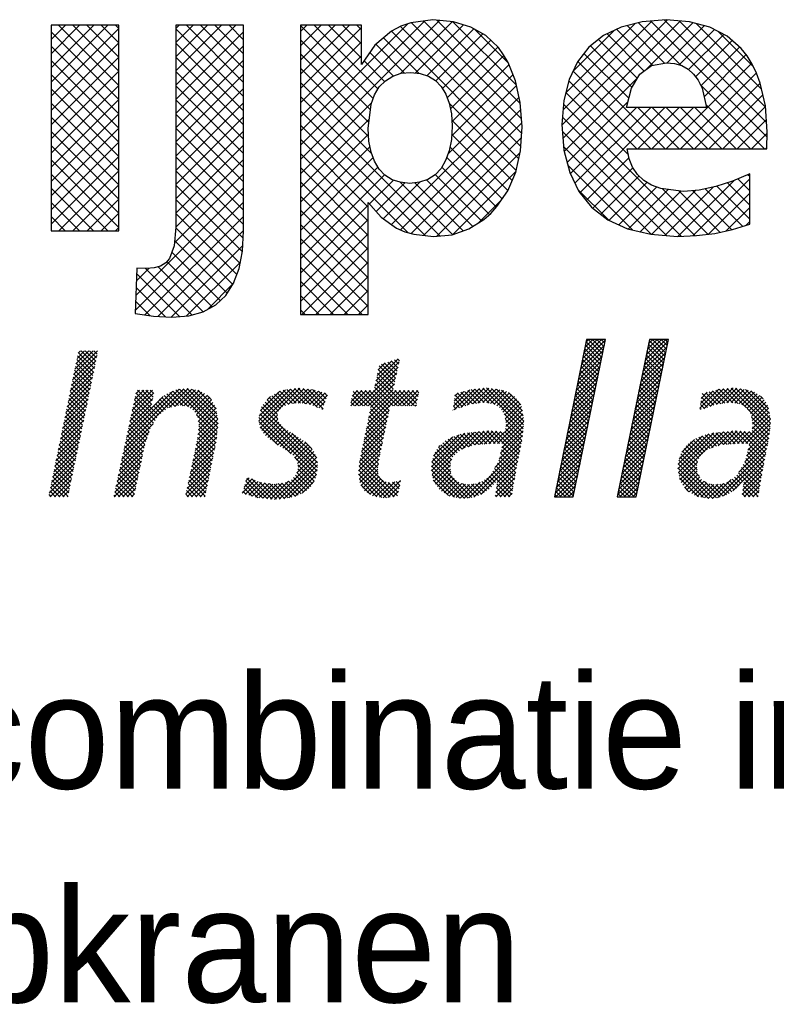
# Model space of a CAD drawing. Extents: x -33748 to 12452, y -14932 to 2888.
# Tile 179 of 194: x -24371 to -23940, y 1729 to 2289. Entities that reach past the tile are written whole.
import ezdxf

# ---------------------------------------------------------------- set-up
doc = ezdxf.new("R2010")
doc.units = 0
doc.header["$LTSCALE"] = 20
doc.layers.get('0').update_dxf_attribs({"color": 15, "linetype": 'CONTINUOUS'})
for name, color, linetype in [('7', 7, 'CONTINUOUS'), ('BL$4----', 7, 'CONTINUOUS'), ('SANITAIR', 7, 'CONTINUOUS')]:
    doc.layers.add(name, color=color, linetype=linetype)

# ---------------------------------------------------------------- blocks, each defined once
blk = doc.blocks.new('*X3')
at = {"color": 0}
for p, q in [((36.78, -45.39), (39.28, -42.89)), ((36.9, -44.82), (38.85, -42.87)), ((37.02, -44.26), (38.41, -42.87)), ((37.13, -43.69), (37.96, -42.87)), ((37.25, -43.13), (37.51, -42.87)), ((38.9, -44.74), (37.25, -43.09)), ((38.98, -44.36), (37.48, -42.87)), ((39.05, -43.99), (37.93, -42.87)), ((39.13, -43.62), (38.38, -42.87)), ((39.2, -43.25), (38.82, -42.87)), ((39.28, -42.87), (39.27, -42.87)), ((43.33, -45.58), (45.82, -43.08)), ((43.44, -45.01), (45.59, -42.87)), ((43.56, -44.45), (45.14, -42.87)), ((43.67, -43.88), (44.69, -42.87)), ((43.79, -43.32), (44.24, -42.87)), ((45.51, -44.61), (43.86, -42.96)), ((45.58, -44.24), (44.21, -42.87)), ((45.66, -43.86), (44.66, -42.87)), ((45.74, -43.49), (45.11, -42.87)), ((45.81, -43.12), (45.56, -42.87)), ((-16.45, -46.53), (-13.95, -44.03)), ((-16.33, -45.96), (-14.4, -44.03)), ((-16.21, -45.4), (-14.85, -44.03)), ((-16.1, -44.83), (-15.3, -44.03)), ((-15.98, -44.27), (-15.75, -44.03)), ((-14.28, -45.89), (-15.97, -44.2)), ((-14.2, -45.51), (-15.68, -44.03)), ((-14.13, -45.14), (-15.23, -44.03)), ((-14.05, -44.77), (-14.79, -44.03)), ((-13.97, -44.4), (-14.34, -44.03)), ((36.55, -46.52), (39.05, -44.02)), ((36.67, -45.95), (39.16, -43.46)), ((38.67, -45.85), (37.03, -44.21)), ((38.75, -45.48), (37.1, -43.84)), ((38.82, -45.11), (37.18, -43.46)), ((43.09, -46.71), (45.59, -44.21)), ((43.21, -46.14), (45.7, -43.65)), ((45.28, -45.73), (43.63, -44.08)), ((45.35, -45.35), (43.71, -43.71)), ((45.43, -44.98), (43.79, -43.34)), ((-16.68, -47.66), (-14.12, -45.1)), ((-16.56, -47.09), (-14, -44.53)), ((-14.51, -47), (-16.2, -45.32)), ((-14.43, -46.63), (-16.12, -44.95)), ((-14.36, -46.26), (-16.04, -44.57)), ((15.11, -47.75), (17.67, -45.19)), ((15.23, -47.18), (17.55, -44.87)), ((15.35, -46.62), (16.88, -45.08)), ((15.46, -46.05), (16.21, -45.3)), ((17.37, -46.55), (16.14, -45.33)), ((17.45, -46.19), (16.48, -45.22)), ((17.53, -45.82), (16.82, -45.1)), ((17.61, -45.45), (17.16, -44.99)), ((17.7, -45.09), (17.49, -44.88)), ((36.32, -47.65), (38.81, -45.15)), ((36.44, -47.08), (38.93, -44.59)), ((38.44, -46.97), (36.8, -45.33)), ((38.52, -46.6), (36.87, -44.95)), ((38.59, -46.23), (36.95, -44.58)), ((42.86, -47.84), (45.36, -45.34)), ((42.98, -47.27), (45.47, -44.78)), ((45.05, -46.84), (43.4, -45.2)), ((45.12, -46.47), (43.48, -44.83)), ((45.2, -46.1), (43.56, -44.45)), ((-16.91, -48.79), (-14.35, -46.23)), ((-16.8, -48.23), (-14.23, -45.67)), ((-14.66, -47.75), (-16.35, -46.06)), ((-14.59, -47.38), (-16.27, -45.69)), ((13.51, -49.8), (17.54, -45.77)), ((13.96, -49.8), (17.41, -46.35)), ((17.04, -48.02), (15.4, -46.38)), ((17.12, -47.65), (15.47, -46.01)), ((17.2, -47.29), (15.55, -45.63)), ((17.29, -46.92), (15.8, -45.44)), ((36.09, -48.78), (38.58, -46.28)), ((36.2, -48.21), (38.7, -45.72)), ((38.29, -47.72), (36.64, -46.07)), ((38.36, -47.34), (36.72, -45.7)), ((42.75, -48.4), (45.24, -45.91)), ((44.82, -47.96), (43.17, -46.32)), ((44.9, -47.59), (43.25, -45.95)), ((44.97, -47.22), (43.33, -45.57)), ((-17.14, -49.92), (-14.58, -47.36)), ((-17.03, -49.36), (-14.47, -46.8)), ((-14.89, -48.87), (-16.58, -47.18)), ((-14.82, -48.49), (-16.5, -46.81)), ((-14.74, -48.12), (-16.43, -46.44)), ((14.41, -49.8), (17.29, -46.92)), ((17.92, -49.8), (15.24, -47.12)), ((18.37, -49.8), (15.32, -46.75)), ((35.86, -49.9), (38.35, -47.41)), ((35.97, -49.34), (38.47, -46.85)), ((38.06, -48.83), (36.41, -47.19)), ((38.13, -48.46), (36.49, -46.82)), ((38.21, -48.09), (36.57, -46.44)), ((42.51, -49.53), (45.01, -47.04)), ((42.63, -48.97), (45.12, -46.47)), ((44.59, -49.08), (42.95, -47.44)), ((44.67, -48.71), (43.02, -47.06)), ((44.74, -48.33), (43.1, -46.69)), ((-17.26, -50.49), (-14.7, -47.93)), ((-15.12, -49.98), (-16.81, -48.3)), ((-15.05, -49.61), (-16.73, -47.92)), ((-14.97, -49.24), (-16.66, -47.55)), ((-11.17, -54.27), (-4.9, -48.01)), ((-11.04, -53.7), (-5.41, -48.07)), ((-10.92, -53.13), (-6.05, -48.26)), ((-10.43, -50.85), (-8.04, -48.45)), ((-10.31, -50.27), (-8.19, -48.15)), ((-10.19, -49.7), (-8.64, -48.15)), ((-10.07, -49.13), (-9.09, -48.15)), ((-9.95, -48.56), (-9.54, -48.15)), ((-8.36, -50.01), (-9.92, -48.45)), ((-8.28, -49.64), (-9.77, -48.15)), ((-8.21, -49.27), (-9.32, -48.15)), ((-8.13, -48.89), (-8.87, -48.15)), ((-8.05, -48.52), (-8.42, -48.15)), ((-6.43, -49.98), (-4.45, -48)), ((-4.98, -49.8), (-6.38, -48.4)), ((-4.41, -49.92), (-6.07, -48.26)), ((-5.86, -49.86), (-4.07, -48.07)), ((-1.4, -52.49), (-5.75, -48.13)), ((-1.35, -52.08), (-5.37, -48.06)), ((-5.3, -49.75), (-3.69, -48.14)), ((-1.31, -51.68), (-4.97, -48.02)), ((-4.91, -49.81), (-3.31, -48.21)), ((-1.35, -51.18), (-4.55, -47.99)), ((-4.52, -49.87), (-3.01, -48.36)), ((-1.43, -50.65), (-4, -48.09)), ((-1.51, -50.13), (-3.45, -48.18)), ((2.95, -51.38), (6.28, -48.05)), ((3, -50.89), (5.76, -48.12)), ((3.02, -51.75), (6.8, -47.98)), ((3.1, -52.13), (7.26, -47.97)), ((3.12, -50.31), (5.16, -48.27)), ((6.08, -49.64), (4.88, -48.43)), ((6.47, -49.57), (5.17, -48.27)), ((6.87, -49.53), (5.5, -48.16)), ((7.31, -49.52), (5.89, -48.1)), ((6.02, -49.66), (7.67, -48.01)), ((7.83, -49.59), (6.29, -48.05)), ((6.57, -49.56), (8.08, -48.05)), ((8.36, -49.67), (6.69, -48)), ((7.06, -49.51), (8.48, -48.09)), ((9.11, -49.97), (7.09, -47.95)), ((7.48, -49.54), (8.85, -48.17)), ((9.67, -50.08), (7.59, -48)), ((7.88, -49.6), (9.21, -48.27)), ((9.78, -49.74), (8.09, -48.05)), ((8.27, -49.66), (9.56, -48.36)), ((9.89, -49.41), (8.59, -48.1)), ((8.61, -49.76), (9.91, -48.46)), ((10.01, -49.07), (9.2, -48.27)), ((10.12, -48.74), (9.82, -48.43)), ((12.61, -49.8), (14.21, -48.2)), ((12.62, -49.34), (13.76, -48.2)), ((12.74, -48.78), (13.31, -48.2)), ((14.33, -49.8), (12.84, -48.31)), ((12.86, -48.21), (12.86, -48.2)), ((13.06, -49.8), (14.66, -48.2)), ((16.38, -51.41), (13.18, -48.2)), ((16.46, -51.03), (13.63, -48.2)), ((16.54, -50.66), (14.08, -48.2)), ((14.21, -52.25), (18.25, -48.2)), ((14.33, -51.68), (17.8, -48.2)), ((14.44, -51.11), (17.35, -48.2)), ((16.62, -50.29), (14.53, -48.2)), ((14.56, -50.55), (17.03, -48.08)), ((14.67, -49.98), (17.16, -47.5)), ((16.69, -49.92), (14.98, -48.2)), ((17.03, -49.8), (15.09, -47.86)), ((17.47, -49.8), (15.16, -47.49)), ((17.1, -49.8), (18.7, -48.2)), ((18.82, -49.8), (17.22, -48.2)), ((17.55, -49.8), (19.15, -48.2)), ((19.27, -49.8), (17.67, -48.2)), ((18, -49.8), (19.6, -48.2)), ((19.49, -49.57), (18.12, -48.2)), ((19.56, -49.2), (18.57, -48.2)), ((19.64, -48.83), (19.02, -48.2)), ((19.72, -48.45), (19.47, -48.2)), ((23.36, -49.83), (25.05, -48.14)), ((23.42, -50.22), (25.59, -48.05)), ((23.43, -49.31), (24.44, -48.3)), ((23.49, -48.8), (23.84, -48.45)), ((24.98, -49.68), (23.77, -48.47)), ((24.11, -49.98), (26.09, -48)), ((25.36, -49.61), (24.13, -48.38)), ((25.75, -49.55), (24.49, -48.29)), ((24.8, -49.74), (26.58, -47.95)), ((26.15, -49.5), (24.85, -48.19)), ((26.56, -49.45), (25.2, -48.1)), ((25.38, -49.61), (27.04, -47.95)), ((27.08, -49.53), (25.6, -48.05)), ((25.9, -49.53), (27.43, -48.01)), ((27.68, -49.68), (26.01, -48.01)), ((30.67, -52.22), (26.42, -47.97)), ((26.43, -49.46), (27.82, -48.06)), ((30.7, -51.81), (26.82, -47.93)), ((26.84, -49.5), (28.21, -48.12)), ((27.23, -49.55), (28.59, -48.19)), ((30.74, -51.4), (27.34, -47.99)), ((27.6, -49.63), (28.91, -48.32)), ((30.66, -50.87), (27.87, -48.07)), ((27.88, -49.8), (29.22, -48.46)), ((30.57, -50.33), (28.4, -48.15)), ((30.4, -49.7), (29.1, -48.4)), ((35.74, -50.47), (38.23, -47.98)), ((37.83, -49.95), (36.18, -48.31)), ((37.91, -49.58), (36.26, -47.94)), ((37.98, -49.21), (36.34, -47.56)), ((42.28, -50.66), (44.78, -48.17)), ((42.4, -50.1), (44.89, -47.6)), ((44.44, -49.82), (42.79, -48.18)), ((44.51, -49.45), (42.87, -47.81)), ((49.17, -50.06), (51.16, -48.07)), ((49.24, -49.55), (50.55, -48.23)), ((49.31, -49.03), (49.95, -48.38)), ((49.57, -50.11), (51.65, -48.03)), ((50.99, -49.64), (49.78, -48.43)), ((51.38, -49.58), (50.13, -48.34)), ((50.26, -49.87), (52.15, -47.98)), ((51.77, -49.53), (50.49, -48.24)), ((52.17, -49.47), (50.85, -48.15)), ((50.93, -49.65), (52.65, -47.93)), ((52.63, -49.49), (51.21, -48.07)), ((51.46, -49.57), (53.05, -47.97)), ((53.16, -49.57), (51.62, -48.03)), ((51.98, -49.5), (53.44, -48.03)), ((54.04, -50), (52.03, -47.99)), ((56.53, -52.04), (52.44, -47.95)), ((52.46, -49.46), (53.83, -48.09)), ((52.85, -49.52), (54.22, -48.15)), ((56.56, -51.62), (52.89, -47.95)), ((53.24, -49.58), (54.57, -48.25)), ((56.56, -51.17), (53.42, -48.03)), ((53.56, -49.71), (54.89, -48.38)), ((56.46, -50.62), (53.94, -48.11)), ((56.37, -50.08), (54.51, -48.22)), ((-17.49, -51.62), (-14.93, -49.06)), ((-17.38, -51.05), (-14.82, -48.49)), ((-15.35, -51.1), (-17.04, -49.41)), ((-15.28, -50.73), (-16.96, -49.04)), ((-15.2, -50.36), (-16.89, -48.67)), ((-10.8, -52.56), (-7.06, -48.82)), ((-10.56, -51.42), (-8.16, -49.02)), ((-7.92, -51.35), (-10.08, -49.19)), ((-7.75, -51.07), (-10, -48.82)), ((-6.82, -50.21), (-7.68, -49.34)), ((-6.56, -50.01), (-7.45, -49.12)), ((-6.19, -49.93), (-7.2, -48.93)), ((-5.82, -49.86), (-6.95, -48.73)), ((-5.45, -49.78), (-6.69, -48.54)), ((-4.24, -50.04), (-2.74, -48.53)), ((-3.97, -50.22), (-2.46, -48.71)), ((-3.76, -50.46), (-2.19, -48.89)), ((-3.59, -50.73), (-2.02, -49.16)), ((-3.44, -51.04), (-1.85, -49.45)), ((-2.01, -49.18), (-2.49, -48.69)), ((4.91, -50.71), (3.62, -49.41)), ((3.81, -49.17), (4.16, -48.82)), ((5, -50.35), (3.82, -49.17)), ((5.22, -50.12), (4.02, -48.92)), ((5.44, -49.9), (4.3, -48.75)), ((5.76, -49.76), (4.59, -48.59)), ((8.93, -49.89), (10.14, -48.68)), ((9.25, -50.02), (9.91, -49.36)), ((12.98, -49.8), (12.61, -49.42)), ((13.43, -49.8), (12.68, -49.05)), ((13.88, -49.8), (12.76, -48.68)), ((18.45, -49.8), (19.7, -48.55)), ((18.9, -49.8), (19.58, -49.12)), ((23.98, -50.02), (23.41, -49.45)), ((24.31, -49.91), (23.46, -49.05)), ((24.65, -49.79), (23.51, -48.66)), ((28.16, -49.97), (29.48, -48.64)), ((28.37, -50.21), (29.75, -48.83)), ((28.54, -50.48), (29.96, -49.07)), ((28.72, -50.76), (30.17, -49.3)), ((35.51, -51.6), (38, -49.11)), ((35.62, -51.03), (38.12, -48.54)), ((37.6, -51.07), (35.95, -49.43)), ((37.68, -50.7), (36.03, -49.05)), ((37.75, -50.32), (36.11, -48.68)), ((42.05, -51.79), (44.54, -49.3)), ((42.17, -51.23), (44.66, -48.73)), ((44.21, -50.94), (42.56, -49.3)), ((44.28, -50.57), (42.64, -48.93)), ((44.36, -50.2), (42.72, -48.55)), ((49.97, -49.97), (49.27, -49.27)), ((50.31, -49.86), (49.33, -48.88)), ((50.64, -49.74), (49.42, -48.52)), ((53.84, -49.88), (55.18, -48.54)), ((54.11, -50.06), (55.44, -48.73)), ((54.29, -50.33), (55.68, -48.94)), ((54.47, -50.6), (55.9, -49.17)), ((54.58, -50.93), (56.09, -49.43)), ((55.8, -49.07), (55.51, -48.78)), ((-17.73, -52.75), (-15.17, -50.19)), ((-17.61, -52.18), (-15.05, -49.62)), ((-15.58, -52.22), (-17.27, -50.53)), ((-15.51, -51.84), (-17.19, -50.16)), ((-15.43, -51.47), (-17.12, -49.79)), ((-10.68, -51.99), (-8.27, -49.58)), ((-8.42, -52.2), (-10.32, -50.3)), ((-8.27, -51.9), (-10.24, -49.93)), ((-8.09, -51.63), (-10.16, -49.56)), ((-7.57, -50.8), (-8.32, -50.06)), ((-7.32, -50.6), (-8.1, -49.82)), ((-7.07, -50.4), (-7.89, -49.58)), ((-3.39, -51.43), (-1.69, -49.74)), ((-3.38, -52.32), (-1.47, -50.41)), ((-3.34, -51.83), (-1.53, -50.02)), ((9.1, -56.25), (3.13, -50.27)), ((9.09, -55.79), (3.22, -49.91)), ((4.93, -51.18), (3.42, -49.66)), ((9.56, -50.16), (9.68, -50.04)), ((12.53, -49.8), (12.53, -49.8)), ((14.09, -52.81), (16.62, -50.29)), ((16.23, -52.15), (14.57, -50.49)), ((16.3, -51.78), (14.65, -50.12)), ((19.34, -49.8), (19.46, -49.69)), ((23.31, -50.26), (23.3, -50.24)), ((23.65, -50.14), (23.35, -49.85)), ((28.77, -51.15), (30.33, -49.59)), ((28.83, -51.54), (30.49, -49.88)), ((28.84, -51.98), (30.56, -50.26)), ((35.28, -52.73), (37.77, -50.24)), ((35.39, -52.16), (37.89, -49.67)), ((37.37, -52.19), (35.73, -50.54)), ((37.45, -51.81), (35.8, -50.17)), ((37.52, -51.44), (35.88, -49.8)), ((41.82, -52.92), (44.31, -50.43)), ((41.93, -52.36), (44.43, -49.86)), ((43.98, -52.06), (42.33, -50.42)), ((44.05, -51.69), (42.41, -50.04)), ((44.13, -51.31), (42.49, -49.67)), ((49.31, -50.2), (49.17, -50.07)), ((49.64, -50.09), (49.22, -49.67)), ((56.49, -52.45), (54.14, -50.1)), ((54.64, -51.33), (56.25, -49.72)), ((54.66, -52.2), (56.43, -50.44)), ((54.7, -51.72), (56.36, -50.05)), ((-17.96, -53.88), (-15.4, -51.32)), ((-17.84, -53.31), (-15.28, -50.76)), ((-15.74, -52.96), (-17.42, -51.28)), ((-15.66, -52.59), (-17.35, -50.9)), ((-8.76, -53.2), (-10.55, -51.41)), ((-8.65, -52.87), (-10.48, -51.04)), ((-8.53, -52.53), (-10.4, -50.67)), ((-3.61, -53.9), (-1.3, -51.58)), ((-1.44, -52.89), (-3.57, -50.76)), ((-3.49, -53.33), (-1.35, -51.19)), ((-3.43, -52.82), (-1.41, -50.8)), ((-1.49, -53.29), (-3.4, -51.38)), ((8.99, -57.03), (2.97, -51.01)), ((6.35, -54.85), (2.97, -51.46)), ((9.06, -56.66), (3.05, -50.64)), ((3.27, -52.4), (4.9, -50.78)), ((3.45, -52.68), (4.94, -51.19)), ((3.65, -52.93), (5.06, -51.52)), ((13.86, -53.94), (16.38, -51.42)), ((13.98, -53.38), (16.5, -50.85)), ((16.07, -52.89), (14.42, -51.24)), ((16.15, -52.52), (14.49, -50.86)), ((27.97, -53.75), (30.69, -51.03)), ((28.41, -53.76), (30.74, -51.43)), ((30.63, -52.63), (28.66, -50.66)), ((28.79, -52.48), (30.62, -50.65)), ((30.59, -53.04), (28.79, -51.24)), ((35.05, -53.86), (37.54, -51.37)), ((35.16, -53.29), (37.65, -50.8)), ((37.22, -52.93), (35.57, -51.29)), ((37.29, -52.56), (35.65, -50.92)), ((41.59, -54.05), (44.08, -51.56)), ((41.7, -53.49), (44.2, -50.99)), ((43.75, -53.18), (42.1, -51.53)), ((43.82, -52.81), (42.18, -51.16)), ((43.9, -52.43), (42.26, -50.79)), ((53.57, -53.75), (56.5, -50.82)), ((54, -53.76), (56.56, -51.2)), ((56.45, -52.86), (54.59, -51)), ((56.39, -53.25), (54.67, -51.53)), ((-18.19, -55.01), (-15.63, -52.45)), ((-18.08, -54.45), (-15.52, -51.89)), ((-15.97, -54.08), (-17.65, -52.39)), ((-15.89, -53.71), (-17.58, -52.02)), ((-15.81, -53.33), (-17.5, -51.65)), ((-11.41, -55.41), (-8.54, -52.54)), ((-11.29, -54.84), (-8.13, -51.69)), ((-9.07, -54.24), (-10.79, -52.52)), ((-8.99, -53.87), (-10.71, -52.15)), ((-8.87, -53.54), (-10.63, -51.78)), ((-3.85, -55.04), (-1.41, -52.6)), ((-3.73, -54.47), (-1.35, -52.09)), ((-1.61, -54.07), (-3.37, -52.3)), ((-1.54, -53.69), (-3.33, -51.9)), ((4.98, -53.92), (3.08, -52.02)), ((3.9, -53.12), (5.25, -51.77)), ((4.15, -53.32), (5.47, -52.01)), ((4.41, -53.51), (5.71, -52.22)), ((4.67, -53.7), (5.98, -52.39)), ((4.93, -53.89), (6.26, -52.56)), ((13.63, -55.07), (16.14, -52.56)), ((13.74, -54.51), (16.26, -51.99)), ((15.84, -54), (14.19, -52.35)), ((15.91, -53.63), (14.26, -51.98)), ((15.99, -53.26), (14.34, -51.61)), ((21.12, -57.01), (25.56, -52.57)), ((24.25, -54.33), (26.06, -52.51)), ((24.94, -54.09), (26.57, -52.46)), ((26.43, -53.82), (25.22, -52.61)), ((25.59, -53.89), (27.05, -52.43)), ((26.85, -53.79), (25.62, -52.56)), ((27.26, -53.75), (26.03, -52.52)), ((26.08, -53.85), (27.47, -52.45)), ((27.71, -53.75), (26.43, -52.47)), ((26.56, -53.81), (27.9, -52.47)), ((28.16, -53.76), (26.84, -52.43)), ((27.05, -53.77), (28.33, -52.5)), ((30.15, -55.29), (27.3, -52.44)), ((27.53, -53.74), (28.75, -52.52)), ((30.22, -54.92), (27.77, -52.47)), ((30.3, -54.54), (28.25, -52.49)), ((28.28, -54.78), (30.65, -52.42)), ((28.43, -54.19), (30.69, -51.92)), ((30.37, -54.17), (28.72, -52.52)), ((30.44, -53.79), (28.82, -52.17)), ((30.52, -53.42), (28.86, -51.76)), ((34.81, -54.99), (37.31, -52.5)), ((34.93, -54.42), (37.42, -51.93)), ((36.99, -54.05), (35.34, -52.41)), ((37.06, -53.68), (35.42, -52.03)), ((37.14, -53.31), (35.5, -51.66)), ((41.47, -54.62), (43.96, -52.12)), ((43.6, -53.92), (41.95, -52.28)), ((43.67, -53.55), (42.03, -51.91)), ((46.92, -56.8), (51.12, -52.6)), ((46.99, -57.18), (51.63, -52.54)), ((50.4, -54.22), (52.13, -52.49)), ((51.09, -53.98), (52.63, -52.44)), ((52.46, -53.81), (51.24, -52.59)), ((52.87, -53.77), (51.64, -52.54)), ((51.65, -53.87), (53.08, -52.44)), ((53.29, -53.74), (52.05, -52.5)), ((52.14, -53.83), (53.51, -52.46)), ((53.75, -53.75), (52.45, -52.45)), ((52.62, -53.79), (53.93, -52.48)), ((54.21, -53.76), (52.87, -52.43)), ((53.11, -53.75), (54.36, -52.51)), ((56.02, -55.13), (53.35, -52.45)), ((56.1, -54.75), (53.82, -52.48)), ((54.21, -54.45), (56.52, -52.15)), ((56.17, -54.38), (54.3, -52.5)), ((54.35, -53.86), (56.56, -51.65)), ((56.25, -54), (54.64, -52.4)), ((56.32, -53.62), (54.68, -51.99)), ((-18.43, -56.14), (-15.87, -53.58)), ((-18.31, -55.58), (-15.75, -53.02)), ((-16.2, -55.2), (-17.88, -53.51)), ((-16.12, -54.82), (-17.81, -53.14)), ((-16.04, -54.45), (-17.73, -52.77)), ((-11.53, -55.98), (-8.77, -53.22)), ((-9.3, -55.36), (-11.03, -53.63)), ((-9.22, -54.98), (-10.95, -53.26)), ((-9.15, -54.61), (-10.87, -52.89)), ((-4.09, -56.17), (-1.52, -53.61)), ((-3.97, -55.6), (-1.46, -53.1)), ((-1.84, -55.18), (-3.53, -53.5)), ((-1.76, -54.81), (-3.46, -53.11)), ((-1.69, -54.44), (-3.42, -52.71)), ((5.2, -54.07), (6.53, -52.74)), ((5.47, -54.25), (6.81, -52.91)), ((5.75, -54.42), (7.08, -53.09)), ((6.03, -54.58), (7.36, -53.26)), ((6.28, -54.78), (7.61, -53.45)), ((9.02, -55.27), (6.42, -52.66)), ((6.52, -54.99), (7.87, -53.65)), ((8.52, -54.32), (7.78, -53.58)), ((13.51, -55.63), (16.02, -53.13)), ((15.6, -55.12), (13.96, -53.47)), ((15.68, -54.74), (14.03, -53.1)), ((15.76, -54.37), (14.11, -52.72)), ((21.04, -56.19), (24.55, -52.68)), ((21.05, -56.63), (25.06, -52.62)), ((21.09, -55.69), (23.96, -52.83)), ((21.27, -55.06), (23.28, -53.06)), ((23.74, -54.73), (22.48, -53.47)), ((23.97, -54.51), (22.78, -53.31)), ((24.25, -54.33), (23.08, -53.16)), ((24.58, -54.21), (23.38, -53.01)), ((24.91, -54.1), (23.72, -52.9)), ((25.24, -53.98), (24.06, -52.79)), ((25.6, -53.89), (24.41, -52.69)), ((26.01, -53.85), (24.81, -52.65)), ((27.7, -56.26), (30.51, -53.46)), ((28.14, -55.38), (30.6, -52.91)), ((34.58, -56.12), (37.08, -53.63)), ((34.7, -55.55), (37.19, -53.06)), ((36.76, -55.17), (35.11, -53.52)), ((36.83, -54.8), (35.19, -53.15)), ((36.91, -54.42), (35.27, -52.78)), ((41.24, -55.75), (43.73, -53.25)), ((41.35, -55.18), (43.85, -52.69)), ((43.37, -55.04), (41.72, -53.4)), ((43.44, -54.67), (41.8, -53.02)), ((43.52, -54.3), (41.87, -52.65)), ((46.86, -56.41), (50.62, -52.65)), ((46.91, -55.91), (50.1, -52.73)), ((47, -55.38), (49.43, -52.94)), ((47.27, -54.65), (48.61, -53.32)), ((49.46, -54.85), (48.19, -53.58)), ((49.69, -54.63), (48.46, -53.4)), ((49.92, -54.41), (48.75, -53.24)), ((50.24, -54.28), (49.05, -53.09)), ((50.57, -54.16), (49.37, -52.96)), ((50.9, -54.04), (49.71, -52.85)), ((51.23, -53.93), (50.05, -52.74)), ((51.63, -53.87), (50.43, -52.67)), ((52.04, -53.84), (50.83, -52.63)), ((53.9, -55.66), (56.41, -53.15)), ((54.06, -55.05), (56.47, -52.64)), ((-18.54, -56.71), (-15.98, -54.15)), ((-16.43, -56.31), (-18.11, -54.63)), ((-16.35, -55.94), (-18.04, -54.25)), ((-16.27, -55.57), (-17.96, -53.88)), ((-11.78, -57.13), (-9.12, -54.47)), ((-11.65, -56.56), (-9, -53.9)), ((-9.46, -56.1), (-11.19, -54.37)), ((-9.38, -55.73), (-11.11, -54)), ((-4.21, -56.74), (-1.63, -54.17)), ((-2.07, -56.3), (-3.76, -54.61)), ((-1.99, -55.93), (-3.68, -54.24)), ((-1.92, -55.56), (-3.6, -53.87)), ((6.73, -55.24), (8.12, -53.84)), ((6.91, -55.5), (8.33, -54.08)), ((7.02, -55.84), (8.53, -54.33)), ((7.07, -56.24), (8.72, -54.59)), ((13.41, -56.63), (15.78, -54.26)), ((13.46, -56.13), (15.9, -53.7)), ((15.43, -56.29), (13.73, -54.59)), ((15.48, -55.89), (13.8, -54.21)), ((15.53, -55.5), (13.88, -53.84)), ((23, -56.23), (21.43, -54.66)), ((23.05, -55.83), (21.61, -54.39)), ((23.15, -55.48), (21.79, -54.12)), ((21.83, -54.05), (21.94, -53.95)), ((23.28, -55.16), (22.01, -53.89)), ((23.51, -54.94), (22.24, -53.68)), ((24.95, -59.46), (30.4, -54.01)), ((25.5, -59.36), (30.29, -54.57)), ((30, -56.05), (28.37, -54.42)), ((30.08, -55.67), (28.46, -54.06)), ((34.47, -56.68), (36.96, -54.19)), ((36.53, -56.29), (34.88, -54.64)), ((36.61, -55.91), (34.96, -54.27)), ((36.68, -55.54), (35.04, -53.9)), ((41.01, -56.88), (43.5, -54.38)), ((41.12, -56.31), (43.62, -53.82)), ((43.14, -56.16), (41.49, -54.51)), ((43.21, -55.79), (41.57, -54.14)), ((43.29, -55.41), (41.65, -53.77)), ((48.87, -56.05), (47.35, -54.54)), ((48.92, -55.66), (47.53, -54.27)), ((49.05, -55.34), (47.72, -54)), ((49.23, -55.06), (47.95, -53.79)), ((51.02, -59.43), (56.19, -54.26)), ((53.26, -56.75), (56.3, -53.71)), ((55.8, -56.25), (54.17, -54.62)), ((55.88, -55.88), (54.26, -54.26)), ((55.95, -55.5), (54.35, -53.9)), ((-18.77, -57.84), (-16.22, -55.28)), ((-18.66, -57.27), (-16.1, -54.71)), ((-16.58, -57.06), (-18.27, -55.37)), ((-16.5, -56.68), (-18.19, -55)), ((-12.02, -58.27), (-9.35, -55.6)), ((-11.9, -57.7), (-9.23, -55.03)), ((-9.69, -57.21), (-11.42, -55.48)), ((-9.61, -56.84), (-11.35, -55.11)), ((-9.54, -56.47), (-11.27, -54.74)), ((-4.45, -57.88), (-1.86, -55.3)), ((-4.33, -57.31), (-1.75, -54.73)), ((-2.22, -57.05), (-3.92, -55.35)), ((-2.15, -56.67), (-3.84, -54.98)), ((4.6, -59.61), (9, -55.21)), ((5.08, -59.57), (9.06, -55.59)), ((8.89, -57.38), (6.69, -55.18)), ((6.94, -56.82), (8.86, -54.9)), ((13.43, -57.07), (15.66, -54.83)), ((13.49, -57.46), (15.55, -55.4)), ((17.49, -59.25), (13.57, -55.33)), ((15.44, -56.75), (13.65, -54.96)), ((24.9, -59.47), (21.1, -55.67)), ((25.29, -59.42), (21.18, -55.31)), ((21.19, -57.39), (23.18, -55.39)), ((23.08, -56.76), (21.3, -54.98)), ((26.22, -59.09), (30.18, -55.13)), ((27.92, -57.84), (30.07, -55.69)), ((29.8, -57.19), (28.11, -55.5)), ((29.86, -56.8), (28.2, -55.14)), ((29.93, -56.42), (28.29, -54.78)), ((34.23, -57.81), (36.73, -55.32)), ((34.35, -57.25), (36.84, -54.76)), ((36.38, -57.03), (34.73, -55.39)), ((36.45, -56.66), (34.81, -55.01)), ((40.77, -58.01), (43.27, -55.51)), ((40.89, -57.44), (43.38, -54.95)), ((42.91, -57.28), (41.26, -55.63)), ((42.98, -56.9), (41.34, -55.26)), ((43.06, -56.53), (41.42, -54.89)), ((50.92, -59.45), (46.96, -55.49)), ((47.07, -57.55), (48.91, -55.71)), ((49.11, -57.19), (47.08, -55.16)), ((48.88, -56.51), (47.19, -54.83)), ((51.66, -59.24), (56.08, -54.82)), ((52.63, -58.72), (55.98, -55.38)), ((55.6, -57.4), (53.89, -55.68)), ((55.67, -57.02), (53.99, -55.34)), ((55.74, -56.63), (54.08, -54.98)), ((-19.01, -58.97), (-16.45, -56.41)), ((-18.89, -58.4), (-16.33, -55.84)), ((-16.81, -58.17), (-18.5, -56.49)), ((-16.73, -57.8), (-18.42, -56.12)), ((-16.66, -57.43), (-18.34, -55.74)), ((-12.19, -59.33), (-9.59, -56.74)), ((-12.14, -58.84), (-9.47, -56.17)), ((-9.93, -58.32), (-11.66, -56.59)), ((-9.85, -57.95), (-11.58, -56.22)), ((-9.77, -57.58), (-11.5, -55.85)), ((-4.68, -59.01), (-2.1, -56.43)), ((-4.57, -58.45), (-1.98, -55.86)), ((-2.45, -58.16), (-4.15, -56.47)), ((-2.38, -57.79), (-4.07, -56.1)), ((-2.3, -57.42), (-3.99, -55.73)), ((5.57, -59.54), (9.11, -55.99)), ((6.11, -59.44), (9.08, -56.48)), ((8.59, -57.98), (7.03, -56.42)), ((8.76, -57.7), (7.05, -56)), ((16.33, -59.44), (13.42, -56.53)), ((16.73, -59.38), (13.46, -56.12)), ((17.12, -59.33), (13.51, -55.71)), ((13.55, -57.85), (15.48, -55.92)), ((13.68, -58.16), (15.41, -56.43)), ((24, -59.47), (21.03, -56.5)), ((24.5, -59.52), (21.05, -56.08)), ((21.29, -57.73), (23.03, -55.99)), ((21.48, -58), (23.03, -56.45)), ((29.53, -58.72), (27.47, -56.66)), ((29.6, -58.33), (27.64, -56.37)), ((29.66, -57.95), (27.8, -56.09)), ((27.85, -58.36), (29.96, -56.25)), ((29.73, -57.57), (27.97, -55.81)), ((34, -58.94), (36.5, -56.45)), ((34.12, -58.38), (36.61, -55.89)), ((36.15, -58.15), (34.5, -56.5)), ((36.22, -57.78), (34.58, -56.13)), ((36.3, -57.4), (34.66, -55.76)), ((40.54, -59.14), (43.04, -56.64)), ((40.66, -58.57), (43.15, -56.08)), ((42.75, -58.02), (41.11, -56.38)), ((42.83, -57.65), (41.19, -56)), ((50.08, -59.51), (46.87, -56.3)), ((50.52, -59.5), (46.91, -55.89)), ((47.22, -57.85), (48.85, -56.22)), ((47.4, -58.12), (48.9, -56.62)), ((55.4, -58.55), (53.39, -56.53)), ((55.47, -58.16), (53.55, -56.25)), ((53.66, -58.59), (55.76, -56.49)), ((55.54, -57.78), (53.72, -55.96)), ((53.73, -58.07), (55.87, -55.94)), ((-18.92, -59.33), (-16.56, -56.98)), ((-17.04, -59.29), (-18.73, -57.61)), ((-16.96, -58.92), (-18.65, -57.23)), ((-16.89, -58.55), (-18.57, -56.86)), ((-18.47, -59.33), (-16.68, -57.54)), ((-10.26, -59.33), (-11.9, -57.7)), ((-10.08, -59.07), (-11.82, -57.33)), ((-10, -58.69), (-11.74, -56.96)), ((-11.74, -59.33), (-9.71, -57.31)), ((-4.55, -59.33), (-2.21, -56.99)), ((-2.68, -59.28), (-4.38, -57.58)), ((-2.61, -58.91), (-4.31, -57.21)), ((-2.53, -58.54), (-4.23, -56.84)), ((-4.1, -59.33), (-2.33, -57.56)), ((1.2, -58.97), (2.57, -57.6)), ((1.4, -58.32), (2.25, -57.47)), ((1.54, -59.07), (2.88, -57.74)), ((3.36, -59.49), (1.58, -57.71)), ((1.6, -57.67), (1.93, -57.34)), ((3.86, -59.54), (1.69, -57.37)), ((4.36, -59.59), (2.23, -57.46)), ((4.19, -59.57), (6.07, -57.69)), ((7.39, -59.02), (6.06, -57.69)), ((7.67, -58.86), (6.37, -57.56)), ((7.95, -58.69), (6.59, -57.33)), ((6.71, -59.3), (9, -57.01)), ((8.18, -58.47), (6.79, -57.08)), ((8.4, -58.24), (6.95, -56.79)), ((7.49, -58.96), (8.76, -57.69)), ((15.86, -59.41), (13.41, -56.96)), ((15.33, -59.34), (13.49, -57.5)), ((13.86, -58.43), (15.46, -56.83)), ((14.04, -58.7), (15.57, -57.17)), ((14.29, -58.9), (15.74, -57.45)), ((14.58, -59.06), (15.99, -57.64)), ((15.61, -59.38), (17.21, -57.77)), ((16, -59.44), (17.8, -57.64)), ((17.73, -58.14), (17.33, -57.75)), ((17.81, -57.77), (17.7, -57.66)), ((23.46, -59.38), (21.13, -57.05)), ((22.84, -59.21), (21.23, -57.6)), ((21.66, -58.26), (23.09, -56.83)), ((21.85, -58.53), (23.23, -57.14)), ((22.08, -58.74), (23.42, -57.4)), ((22.36, -58.91), (23.65, -57.63)), ((27.08, -58.52), (26.31, -57.74)), ((27.32, -58.3), (26.59, -57.57)), ((27.53, -58.06), (26.85, -57.38)), ((27.75, -57.83), (27.08, -57.17)), ((29.46, -59.1), (27.31, -56.94)), ((27.78, -58.88), (29.87, -56.79)), ((27.78, -59.33), (29.77, -57.34)), ((34.06, -59.33), (36.38, -57.02)), ((35.92, -59.27), (34.27, -57.62)), ((35.99, -58.89), (34.35, -57.25)), ((36.07, -58.52), (34.43, -56.88)), ((34.51, -59.33), (36.26, -57.58)), ((40.8, -59.33), (42.92, -57.21)), ((42.52, -59.14), (40.88, -57.49)), ((42.6, -58.77), (40.96, -57.12)), ((42.68, -58.39), (41.03, -56.75)), ((41.25, -59.33), (42.8, -57.77)), ((49.55, -59.42), (46.92, -56.8)), ((49.01, -59.33), (47.03, -57.36)), ((47.59, -58.38), (48.97, -57)), ((47.77, -58.65), (49.16, -57.26)), ((48.05, -58.82), (49.35, -57.52)), ((48.33, -58.99), (49.61, -57.7)), ((51.3, -59.38), (49.64, -57.72)), ((50.51, -59.5), (52.46, -57.54)), ((53.04, -58.43), (52.28, -57.66)), ((53.26, -58.19), (52.55, -57.49)), ((53.47, -57.96), (52.8, -57.29)), ((53.68, -57.72), (53.03, -57.07)), ((55.34, -58.93), (53.22, -56.81)), ((53.59, -59.11), (55.66, -57.04)), ((53.82, -59.33), (55.57, -57.58)), ((-18.35, -59.33), (-18.96, -58.72)), ((-17.9, -59.33), (-18.88, -58.35)), ((-17.45, -59.33), (-18.8, -57.98)), ((-18.02, -59.33), (-16.8, -58.11)), ((-17.57, -59.33), (-16.91, -58.67)), ((-11.16, -59.33), (-12.06, -58.44)), ((-10.71, -59.33), (-11.98, -58.07)), ((-11.29, -59.33), (-9.83, -57.88)), ((-10.84, -59.33), (-9.95, -58.44)), ((-3.98, -59.33), (-4.62, -58.69)), ((-3.53, -59.33), (-4.54, -58.32)), ((-3.08, -59.33), (-4.46, -57.95)), ((-3.65, -59.33), (-2.44, -58.12)), ((-3.21, -59.33), (-2.56, -58.69)), ((1.62, -59.1), (1.27, -58.74)), ((2.25, -59.27), (1.37, -58.4)), ((2.86, -59.44), (1.48, -58.05)), ((1.89, -59.17), (3.23, -57.83)), ((2.24, -59.27), (3.63, -57.89)), ((2.59, -59.37), (4.02, -57.94)), ((2.97, -59.45), (4.42, -58)), ((4.81, -59.59), (3.01, -57.79)), ((3.37, -59.49), (4.89, -57.97)), ((5.23, -59.56), (3.55, -57.88)), ((3.78, -59.53), (5.4, -57.91)), ((5.65, -59.53), (4.07, -57.95)), ((6.03, -59.46), (4.57, -58.01)), ((6.4, -59.39), (4.98, -57.96)), ((6.75, -59.28), (5.38, -57.91)), ((7.07, -59.16), (5.75, -57.83)), ((14.65, -59.11), (13.64, -58.09)), ((14.86, -59.22), (16.3, -57.78)), ((15.22, -59.32), (16.68, -57.86)), ((16.47, -59.42), (17.72, -58.16)), ((17.57, -58.88), (16.52, -57.83)), ((17.65, -58.51), (16.95, -57.82)), ((16.98, -59.35), (17.6, -58.73)), ((22.64, -59.08), (23.92, -57.8)), ((22.91, -59.26), (24.22, -57.95)), ((23.27, -59.35), (24.61, -58.01)), ((23.65, -59.42), (25.02, -58.05)), ((24.04, -59.48), (25.52, -57.99)), ((25.64, -59.31), (24.28, -57.96)), ((24.44, -59.53), (26.15, -57.81)), ((25.96, -59.19), (24.82, -58.05)), ((26.29, -59.07), (25.25, -58.02)), ((26.56, -58.89), (25.65, -57.97)), ((26.82, -58.7), (25.99, -57.87)), ((28.35, -59.33), (27.8, -58.78)), ((28.8, -59.33), (27.85, -58.38)), ((29.25, -59.33), (27.9, -57.98)), ((28.23, -59.33), (29.68, -57.88)), ((28.67, -59.33), (29.58, -58.42)), ((34.64, -59.33), (34.04, -58.74)), ((35.09, -59.33), (34.12, -58.37)), ((35.53, -59.33), (34.2, -57.99)), ((34.96, -59.33), (36.15, -58.15)), ((35.41, -59.33), (36.03, -58.71)), ((41.37, -59.33), (40.65, -58.61)), ((41.82, -59.33), (40.73, -58.24)), ((42.27, -59.33), (40.8, -57.87)), ((41.7, -59.33), (42.69, -58.34)), ((48.03, -58.81), (47.55, -58.32)), ((48.6, -59.16), (49.89, -57.88)), ((48.9, -59.32), (50.24, -57.98)), ((49.28, -59.38), (50.62, -58.04)), ((49.67, -59.44), (51.09, -58.02)), ((50.05, -59.51), (51.63, -57.93)), ((51.62, -59.26), (50.36, -58)), ((51.95, -59.13), (50.86, -58.05)), ((52.25, -58.99), (51.27, -58)), ((52.52, -58.8), (51.64, -57.93)), ((52.78, -58.62), (51.98, -57.82)), ((54.39, -59.33), (53.66, -58.6)), ((54.84, -59.33), (53.71, -58.2)), ((55.27, -59.31), (53.77, -57.81)), ((54.27, -59.33), (55.48, -58.12)), ((54.72, -59.33), (55.38, -58.67)), ((-18.8, -59.33), (-19.03, -59.1)), ((-17.12, -59.33), (-17.03, -59.24)), ((-12.06, -59.33), (-12.21, -59.18)), ((-11.61, -59.33), (-12.14, -58.81)), ((-10.39, -59.33), (-10.07, -59.01)), ((-4.43, -59.33), (-4.69, -59.06)), ((-2.76, -59.33), (-2.68, -59.25)), ((27.9, -59.33), (27.74, -59.17)), ((29.12, -59.33), (29.49, -58.97)), ((34.19, -59.33), (33.97, -59.11)), ((35.86, -59.33), (35.92, -59.28)), ((40.92, -59.33), (40.57, -58.98)), ((42.14, -59.33), (42.57, -58.9)), ((53.94, -59.33), (53.61, -59)), ((55.17, -59.33), (55.29, -59.21))]:
    blk.add_line(p, q, dxfattribs=at)
blk = doc.blocks.new('A$C32F70CB8')
at = {"color": 170}
for p, q in [((603.45, 269.87), (603.48, 269.9)), ((603.45, 261.79), (611.56, 269.9)), ((603.45, 253.71), (619.64, 269.9)), ((603.45, 245.63), (627.72, 269.9)), ((603.45, 237.54), (635.81, 269.9)), ((641.96, 235.63), (607.69, 269.9)), ((641.96, 243.71), (615.77, 269.9)), ((641.96, 251.79), (623.86, 269.9)), ((641.96, 259.88), (631.94, 269.9)), ((641.96, 267.96), (640.02, 269.9)), ((674.44, 268.12), (676.22, 269.9)), ((674.44, 260.04), (684.3, 269.9)), ((674.44, 251.95), (692.38, 269.9)), ((674.44, 243.87), (700.46, 269.9)), ((674.44, 235.79), (708.55, 269.9)), ((712.95, 237.38), (680.43, 269.9)), ((712.95, 245.46), (688.51, 269.9)), ((712.95, 253.54), (696.6, 269.9)), ((712.95, 261.63), (704.68, 269.9)), ((712.95, 269.71), (712.76, 269.9)), ((745.29, 193.49), (824.47, 272.66)), ((745.29, 201.57), (816.14, 272.42)), ((745.29, 209.65), (806.35, 270.71)), ((745.29, 266.23), (748.96, 269.9)), ((745.29, 258.15), (757.04, 269.9)), ((745.29, 250.06), (765.12, 269.9)), ((745.29, 241.98), (773.2, 269.9)), ((786.71, 228.28), (745.29, 269.69)), ((789.41, 233.66), (753.17, 269.9)), ((780, 251.15), (761.25, 269.9)), ((780, 259.23), (769.34, 269.9)), ((780, 267.31), (777.42, 269.9)), ((802.29, 242.41), (831.81, 271.92)), ((870.67, 200.89), (802.3, 269.26)), ((871.18, 208.46), (808.29, 271.36)), ((810.7, 242.74), (838.1, 270.13)), ((871.07, 216.66), (815.41, 272.32)), ((870.42, 225.39), (823, 272.81)), ((868.18, 235.71), (831.98, 271.91)), ((894.11, 212.99), (954.1, 272.98)), ((894.71, 205.51), (961.52, 272.32)), ((894.79, 221.76), (945.38, 272.35)), ((896.34, 231.39), (935.81, 270.86)), ((952.51, 248.36), (931.19, 269.69)), ((961.85, 247.11), (937.64, 271.32)), ((942.26, 244.98), (968.61, 271.33)), ((1010.86, 206.18), (944.75, 272.29)), ((1010.52, 214.6), (952.19, 272.94)), ((953.89, 248.52), (974.98, 269.61)), ((1009.9, 223.3), (960.82, 272.38)), ((1007.72, 233.57), (970.45, 270.83)), ((603.45, 229.46), (641.96, 267.96)), ((641.96, 227.55), (603.45, 266.05)), ((712.95, 229.3), (674.44, 267.81)), ((674.44, 227.71), (712.95, 266.21)), ((745.29, 233.9), (780, 268.61)), ((869.53, 193.94), (797.06, 266.42)), ((817.21, 241.16), (843.97, 267.92)), ((822.38, 238.25), (849.12, 264.99)), ((863.72, 248.25), (844.15, 267.82)), ((900.38, 243.51), (923.74, 266.87)), ((940.8, 243.92), (919.76, 264.95)), ((945.69, 247.1), (925.22, 267.58)), ((960.84, 247.39), (980.86, 267.42)), ((966.2, 244.68), (986.23, 264.7)), ((1003.1, 246.27), (983.08, 266.29)), ((603.45, 221.38), (641.96, 259.88)), ((641.96, 219.47), (603.45, 257.97)), ((712.95, 221.22), (674.44, 259.72)), ((674.44, 219.62), (712.95, 258.13)), ((785.11, 221.8), (745.29, 261.61)), ((745.29, 225.82), (780, 260.53)), ((804.6, 242.71), (788.25, 259.07)), ((812.93, 242.47), (792.65, 262.74)), ((826.13, 233.92), (853.59, 261.37)), ((933.92, 234.63), (910.35, 258.2)), ((936.91, 239.72), (914.89, 261.74)), ((970.16, 240.55), (990.89, 261.28)), ((784.22, 214.6), (745.29, 253.53)), ((745.29, 217.73), (780, 252.44)), ((798.16, 241.07), (784.81, 254.43)), ((828.83, 228.54), (857.71, 257.41)), ((830.61, 222.23), (861.15, 252.77)), ((932.17, 228.3), (906.63, 253.84)), ((973.17, 235.47), (995.18, 257.49)), ((975, 229.23), (998.95, 253.17)), ((603.45, 213.3), (641.96, 251.8)), ((641.96, 211.38), (603.45, 249.89)), ((712.95, 213.13), (674.44, 251.64)), ((674.44, 211.54), (712.95, 250.05)), ((793.22, 237.93), (781.49, 249.65)), ((831.46, 215), (864, 247.54)), ((952.82, 199.57), (903.12, 249.26)), ((953.42, 199.57), (1002.1, 248.24)), ((603.45, 205.21), (641.96, 243.72)), ((641.96, 203.3), (603.45, 241.8)), ((712.95, 205.05), (674.44, 243.56)), ((674.44, 203.46), (712.95, 241.97)), ((784.13, 206.61), (745.29, 245.45)), ((831.3, 206.76), (866.26, 241.71)), ((944.74, 199.57), (900.51, 243.79)), ((961.51, 199.57), (1004.75, 242.8)), ((603.45, 197.13), (641.96, 235.63)), ((712.95, 196.97), (674.44, 235.48)), ((786.01, 196.65), (745.29, 237.37)), ((829.28, 196.65), (868.21, 235.58)), ((895.42, 198.13), (936.79, 239.51)), ((936.65, 199.57), (898.06, 238.16)), ((969.59, 199.57), (1006.96, 236.93)), ((1009.39, 199.57), (972.85, 236.11)), ((641.96, 195.22), (603.45, 233.72)), ((674.44, 195.38), (712.95, 233.89)), ((931.98, 196.15), (896.42, 231.71)), ((977.67, 199.57), (1008.44, 230.34)), ((603.45, 189.05), (641.96, 227.55)), ((641.96, 187.14), (603.45, 225.64)), ((712.95, 188.89), (674.44, 227.39)), ((674.44, 187.29), (712.95, 225.8)), ((824.56, 150.02), (745.29, 229.28)), ((745.29, 185.41), (785.87, 225.98)), ((797.17, 156.46), (869.7, 228.99)), ((868.09, 187.31), (829.9, 225.5)), ((969.9, 150.15), (895.07, 224.98)), ((897.07, 191.71), (931.67, 226.3)), ((1001.31, 199.57), (976.06, 224.82)), ((603.45, 180.97), (641.96, 219.47)), ((712.95, 180.8), (674.44, 219.31)), ((816.27, 150.22), (745.29, 221.2)), ((802.28, 153.49), (870.68, 221.89)), ((898.85, 185.4), (936.59, 223.14)), ((901.48, 179.95), (944.67, 223.14)), ((904.24, 174.62), (952.75, 223.14)), ((937.26, 199.57), (960.83, 223.14)), ((960.9, 199.57), (937.32, 223.14)), ((945.34, 199.57), (968.92, 223.14)), ((968.98, 199.57), (945.41, 223.14)), ((977.06, 199.57), (953.49, 223.14)), ((985.15, 199.57), (961.57, 223.14)), ((993.23, 199.57), (969.65, 223.14)), ((985.75, 199.57), (1009.88, 223.69)), ((641.96, 179.05), (603.45, 217.56)), ((674.44, 179.21), (712.95, 217.72)), ((745.29, 177.32), (784.45, 216.48)), ((806.48, 151.93), (745.29, 213.12)), ((808.29, 151.42), (871.24, 214.37)), ((865.8, 181.52), (831.41, 215.91)), ((962.19, 149.78), (894.43, 217.54)), ((993.83, 199.57), (1010.41, 216.14)), ((603.45, 172.89), (641.96, 211.39)), ((641.96, 170.97), (603.45, 209.47)), ((712.95, 172.72), (674.44, 211.23)), ((674.44, 171.13), (712.95, 209.64)), ((745.29, 169.24), (784.03, 207.98)), ((863.36, 175.88), (831.36, 207.87)), ((953.69, 150.19), (894.39, 209.5)), ((1001.92, 199.57), (1010.89, 208.54)), ((603.45, 164.8), (641.96, 203.31)), ((712.95, 164.64), (674.44, 203.15)), ((783.92, 166.4), (745.29, 205.04)), ((815.29, 150.34), (871.02, 206.06)), ((641.96, 162.89), (603.45, 201.39)), ((674.44, 163.05), (712.95, 201.56)), ((745.29, 161.16), (784.98, 200.85)), ((783.91, 158.34), (745.29, 196.95)), ((822.89, 149.85), (870.24, 197.21)), ((860.1, 171.05), (830.38, 200.77)), ((944.85, 150.96), (895.1, 200.71)), ((1010, 199.57), (1010.78, 200.35)), ((603.45, 156.72), (641.96, 195.22)), ((641.96, 154.81), (603.45, 193.31)), ((674.43, 154.96), (712.95, 193.47)), ((712.95, 156.56), (674.44, 195.07)), ((745.29, 153.08), (786.75, 194.54)), ((856.78, 166.29), (828.53, 194.54)), ((907.85, 170.16), (932.31, 194.61)), ((635.74, 152.94), (603.45, 185.23)), ((607.76, 152.94), (641.96, 187.14)), ((673.67, 146.11), (712.95, 185.39)), ((712.76, 148.67), (674.44, 186.98)), ((745.29, 144.99), (789.44, 189.14)), ((783.89, 150.27), (745.29, 188.87)), ((852.86, 162.12), (825.81, 189.17)), ((831.95, 150.83), (868, 186.88)), ((934.29, 153.43), (897.44, 190.28)), ((911.6, 165.82), (934.52, 188.75)), ((745.29, 136.91), (793.19, 184.81)), ((783.87, 142.21), (745.29, 180.79)), ((784.67, 168.21), (798.23, 181.77)), ((788.44, 163.9), (804.79, 180.25)), ((792.45, 159.82), (813.3, 180.67)), ((831.86, 150.8), (802.06, 180.6)), ((837.87, 152.86), (810.46, 180.27)), ((843.41, 155.41), (816.96, 181.86)), ((848.37, 158.53), (822.08, 184.82)), ((916.19, 162.33), (937.98, 184.12)), ((920.89, 158.95), (942.42, 180.48)), ((960.11, 149.68), (991.84, 181.41)), ((968.61, 150.09), (1000.94, 182.43)), ((1000.94, 167.6), (988.34, 180.21)), ((1000.94, 175.68), (994.21, 182.42)), ((1000.94, 183.77), (999.87, 184.84)), ((627.66, 152.94), (603.45, 177.15)), ((615.84, 152.94), (641.96, 179.06)), ((651.67, 116.04), (712.95, 177.31)), ((712.34, 141), (674.44, 178.9)), ((920.54, 159.1), (903.14, 176.5)), ((926.43, 156.4), (947.88, 177.85)), ((932.07, 153.96), (954.51, 176.41)), ((938.6, 152.41), (961.72, 175.53)), ((945.2, 150.93), (970.1, 175.83)), ((977.21, 150.92), (951.34, 176.79)), ((952.64, 150.29), (980.08, 177.73)), ((984.18, 152.03), (960.54, 175.68)), ((990.81, 153.5), (968.58, 175.72)), ((997, 155.38), (975.64, 176.74)), ((977.56, 150.96), (1000.94, 174.35)), ((1000.94, 159.52), (982.21, 178.25)), ((619.58, 152.94), (603.45, 169.06)), ((623.92, 152.94), (641.96, 170.98)), ((651.33, 107.61), (712.95, 169.23)), ((711.01, 134.25), (674.44, 170.82)), ((783.86, 134.14), (745.29, 172.71)), ((846.65, 157.45), (859.8, 170.6)), ((632, 152.94), (641.96, 162.89)), ((709.16, 128.01), (674.44, 162.74)), ((745.29, 128.83), (783.92, 167.46)), ((783.84, 126.08), (745.29, 164.63)), ((987.43, 152.75), (1000.94, 166.26)), ((611.5, 152.94), (603.45, 160.98)), ((656.83, 105.03), (712.95, 161.14)), ((745.29, 120.75), (783.91, 159.37)), ((998.66, 155.9), (1000.94, 158.18)), ((640.08, 152.94), (641.96, 154.81)), ((664.11, 104.23), (712.95, 153.06)), ((706.81, 122.29), (674.41, 154.68)), ((783.82, 118.01), (745.29, 156.54)), ((745.29, 112.67), (783.89, 151.27)), ((703.65, 117.36), (673.77, 147.25)), ((783.81, 109.94), (745.29, 148.46)), ((671.81, 103.84), (712.57, 144.6)), ((699.72, 113.21), (672.14, 140.79)), ((780.39, 105.28), (745.29, 140.38)), ((746.11, 105.4), (783.88, 143.17)), ((695.16, 109.69), (669.33, 135.51)), ((680.56, 104.51), (711.18, 135.13)), ((754.16, 105.37), (783.86, 135.07)), ((652.01, 124.46), (659.15, 131.59)), ((683.58, 105.1), (657.2, 131.48)), ((689.95, 106.82), (664.27, 132.49)), ((772.28, 105.31), (745.29, 132.3)), ((676.42, 104.18), (652.17, 128.43)), ((764.17, 105.34), (745.29, 124.21)), ((762.21, 105.34), (783.84, 126.97)), ((668.51, 104.01), (651.86, 120.66)), ((692.15, 108.02), (707.37, 123.24)), ((770.27, 105.31), (783.83, 118.87)), ((659.82, 104.61), (651.55, 112.89)), ((756.06, 105.36), (745.29, 116.13)), ((747.95, 105.39), (745.29, 108.05)), ((778.32, 105.29), (783.81, 110.77))]:
    blk.add_line(p, q, dxfattribs=at)
at = {"layer": '7', "color": 170, "linetype": 'CONTINUOUS'}
for p, q in [((641.96, 269.9), (603.45, 269.9)), ((603.45, 269.9), (603.45, 152.94)), ((641.96, 152.94), (641.96, 269.9)), ((712.95, 269.9), (674.44, 269.9)), ((674.44, 269.9), (674.44, 155.04)), ((712.95, 152.81), (712.95, 269.9)), ((745.29, 269.9), (745.29, 105.4)), ((780, 269.9), (745.29, 269.9)), ((780, 247.5), (780, 269.9)), ((802.52, 269.38), (797.15, 266.49)), ((808.16, 271.34), (802.52, 269.38)), ((820.73, 273.04), (808.16, 271.34)), ((832.39, 271.86), (820.73, 273.04)), ((842.34, 268.85), (832.39, 271.86)), ((939.78, 271.86), (927.87, 268.85)), ((953.4, 273.04), (939.78, 271.86)), ((966.63, 271.86), (953.4, 273.04)), ((978.29, 268.72), (966.63, 271.86)), ((797.15, 266.49), (787.73, 258.63)), ((850.85, 264), (842.34, 268.85)), ((857.93, 257.2), (850.85, 264)), ((917.78, 264), (909.4, 257.46)), ((927.87, 268.85), (917.78, 264)), ((988.11, 263.74), (978.29, 268.72)), ((996.1, 256.67), (988.11, 263.74)), ((787.73, 258.63), (780, 247.5)), ((860.94, 253.13), (857.93, 257.2)), ((863.56, 248.68), (860.94, 253.13)), ((909.4, 257.46), (902.98, 249.07)), ((999.51, 252.48), (996.1, 256.67)), ((1002.39, 247.76), (999.51, 252.48)), ((867.62, 238.2), (863.56, 248.68)), ((902.98, 249.07), (898.27, 238.99)), ((938.34, 242.13), (945.02, 246.98)), ((945.02, 246.98), (953.54, 248.55)), ((953.54, 248.55), (958.12, 248.16)), ((958.12, 248.16), (962.31, 246.98)), ((962.31, 246.98), (965.98, 244.88)), ((1004.88, 242.53), (1002.39, 247.76)), ((793.62, 238.34), (797.81, 240.95)), ((797.81, 240.95), (802.66, 242.53)), ((802.66, 242.53), (808.16, 243.05)), ((808.16, 243.05), (813.53, 242.39)), ((813.53, 242.39), (818.24, 240.82)), ((933.63, 234.15), (938.34, 242.13)), ((965.98, 244.88), (968.99, 242.13)), ((968.99, 242.13), (971.61, 238.6)), ((1006.97, 236.89), (1004.88, 242.53)), ((790.08, 234.8), (793.62, 238.34)), ((818.24, 240.82), (822.17, 238.46)), ((822.17, 238.46), (825.45, 235.06)), ((870.37, 226.02), (867.62, 238.2)), ((898.27, 238.99), (895.25, 227.07)), ((971.61, 238.6), (973.83, 234.15)), ((1009.85, 224.06), (1006.97, 236.89)), ((785.5, 224.98), (787.46, 230.35)), ((787.46, 230.35), (790.08, 234.8)), ((825.45, 235.06), (828.06, 230.74)), ((828.06, 230.74), (829.9, 225.5)), ((930.88, 223.14), (933.63, 234.15)), ((973.83, 234.15), (976.46, 223.14)), ((783.8, 211.22), (785.5, 224.98)), ((829.9, 225.5), (831.21, 219.48)), ((871.42, 212.01), (870.37, 226.02)), ((895.25, 227.07), (894.08, 213.45)), ((831.21, 219.48), (831.6, 212.4)), ((976.46, 223.14), (930.88, 223.14)), ((1010.9, 209.26), (1009.85, 224.06)), ((894.08, 213.45), (895.25, 198.78)), ((784.32, 204.02), (783.8, 211.22)), ((831.6, 212.4), (831.21, 204.94)), ((870.5, 198.39), (871.42, 212.01)), ((1010.77, 199.57), (1010.9, 209.26)), ((785.63, 197.74), (784.32, 204.02)), ((831.21, 204.94), (829.9, 198.39)), ((787.46, 192.49), (785.63, 197.74)), ((829.9, 198.39), (827.93, 192.89)), ((867.88, 186.34), (870.5, 198.39)), ((895.25, 198.78), (898.53, 186.08)), ((931.27, 199.57), (1010.77, 199.57)), ((932.45, 193.94), (931.27, 199.57)), ((790.08, 188.04), (787.46, 192.49)), ((827.93, 192.89), (825.31, 188.3)), ((934.28, 189.09), (932.45, 193.94)), ((793.35, 184.64), (790.08, 188.04)), ((825.31, 188.3), (822.04, 184.77)), ((863.29, 175.73), (867.88, 186.34)), ((898.53, 186.08), (903.77, 175.21)), ((937.17, 184.9), (934.28, 189.09)), ((940.7, 181.49), (937.17, 184.9)), ((1000.94, 185.29), (991.13, 181.1)), ((1000.94, 156.61), (1000.94, 185.29)), ((797.42, 182.01), (793.35, 184.64)), ((802.13, 180.58), (797.42, 182.01)), ((807.5, 179.92), (802.13, 180.58)), ((813, 180.58), (807.5, 179.92)), ((817.85, 182.15), (813, 180.58)), ((822.04, 184.77), (817.85, 182.15)), ((945.15, 178.88), (940.7, 181.49)), ((991.13, 181.1), (981.69, 178.09)), ((857.14, 166.69), (863.29, 175.73)), ((903.77, 175.21), (910.97, 166.3)), ((950.39, 176.91), (945.15, 178.88)), ((963.36, 175.33), (950.39, 176.91)), ((972.27, 175.99), (963.36, 175.33)), ((981.69, 178.09), (972.27, 175.99)), ((783.8, 105.27), (783.93, 169.05)), ((783.93, 169.05), (791.26, 160.67)), ((849.68, 159.36), (853.6, 162.76)), ((853.6, 162.76), (857.14, 166.69)), ((910.97, 166.3), (920.27, 159.23)), ((791.26, 160.67), (799.91, 154.51)), ((841.16, 153.99), (849.68, 159.36)), ((920.27, 159.23), (931.4, 154.12)), ((603.45, 152.94), (641.96, 152.94)), ((674.44, 155.04), (673.52, 144.43)), ((712.42, 141.41), (712.95, 152.81)), ((799.91, 154.51), (804.75, 152.42)), ((804.75, 152.42), (809.86, 150.98)), ((831.6, 150.71), (841.16, 153.99)), ((931.4, 154.12), (944.63, 150.98)), ((970.69, 150.19), (981.17, 151.37)), ((981.17, 151.37), (991.25, 153.59)), ((991.25, 153.59), (1000.94, 156.61)), ((809.86, 150.98), (820.99, 149.67)), ((820.99, 149.67), (831.6, 150.71)), ((944.63, 150.98), (959.82, 149.67)), ((959.82, 149.67), (970.69, 150.19)), ((673.52, 144.43), (670.77, 137.22)), ((710.46, 131.46), (712.42, 141.41)), ((668.68, 134.73), (665.67, 132.9)), ((670.77, 137.22), (668.68, 134.73)), ((652.31, 131.72), (651.26, 105.79)), ((657.68, 131.46), (652.31, 131.72)), ((662.13, 131.85), (657.68, 131.46)), ((665.67, 132.9), (662.13, 131.85)), ((707.31, 123.08), (710.46, 131.46)), ((702.86, 116.14), (707.31, 123.08)), ((697.1, 110.77), (702.86, 116.14)), ((681.77, 104.61), (690.03, 106.84)), ((690.03, 106.84), (697.1, 110.77)), ((651.26, 105.79), (661.73, 104.35)), ((661.73, 104.35), (672.08, 103.83)), ((672.08, 103.83), (681.77, 104.61)), ((745.29, 105.4), (783.8, 105.27))]:
    blk.add_line(p, q, dxfattribs=at)
for points in [[(908.14, 91.03), (889.8, 1.62), (900.56, 1.62), (918.91, 91.03), (908.14, 91.03)], [(943.88, 91.03), (925.53, 1.62), (936.29, 1.62), (954.65, 91.03), (943.88, 91.03)]]:
    blk.add_lwpolyline(points, dxfattribs=at)
at = {"color": 170, "xscale": 5.42988489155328, "yscale": 5.42988489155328, "zscale": 5.42988489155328}
blk.add_blockref('*X3', (705.6, 323.78), dxfattribs=at)

msp = doc.modelspace()

# ---------------------------------------------------------------- block references
at = {"layer": 'BL$4----', "color": 1}
msp.add_blockref('A$C32F70CB8', (-24956.19758, 2016.38706), dxfattribs=at)

# ---------------------------------------------------------------- texts
at = {"layer": 'SANITAIR', "color": 1}
for s, p in [('wastrog combinatie intersan TM4A', (-24739.76263, 1851.93221)), ('met 4 tabkranen ', (-24713.42083, 1730.38143))]:
    msp.add_text(s, height=65, dxfattribs=at).set_placement(p)

doc.saveas('drawing.dxf')
